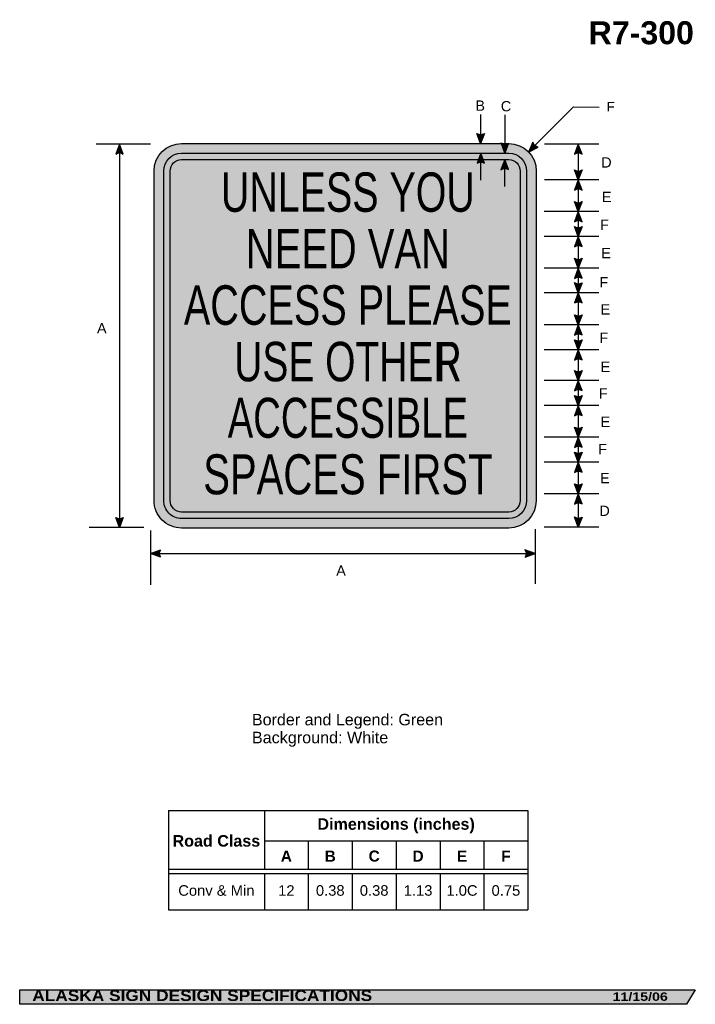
# Model space of a CAD drawing. Header units: feet. Extents: x 0.6 to 7.7, y 0 to 10.3.
import ezdxf
from ezdxf.enums import TextEntityAlignment as Align

# ---------------------------------------------------------------- set-up
doc = ezdxf.new("R2010")
doc.units = ezdxf.units.FT
doc.header["$MEASUREMENT"] = 0
doc.layers.add('Sign', color=7, linetype='Continuous')
doc.styles.add('ARIAL', font='arial.ttf')
doc.styles.add('ARIAL B', font='arialbd.ttf')
doc.styles.add('ARIAL BLACK BI', font='ariblk.ttf')
doc.styles.add('HGCPIXYMBOLS', font='txt')

# ---------------------------------------------------------------- blocks, each defined once
blk = doc.blocks.new('*T2')
at = {"color": 0, "linetype": 'ByBlock', "lineweight": -2, "transparency": 16777216}
for p, q in [((0, 0), (3.744399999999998, 0)), ((0, 0), (0, -1.033194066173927)), ((1, 0), (1, -0.6106940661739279)), ((3.744399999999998, 0), (3.744399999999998, -1.033194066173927)), ((1, -0.3165970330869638), (3.744399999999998, -0.3165970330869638)), ((1.457399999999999, -0.3165970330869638), (1.457399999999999, -0.6106940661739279)), ((1.914799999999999, -0.3165970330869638), (1.914799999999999, -0.6106940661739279)), ((2.372199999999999, -0.3165970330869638), (2.372199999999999, -0.6106940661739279)), ((2.829599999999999, -0.3165970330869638), (2.829599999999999, -0.6106940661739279)), ((3.286999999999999, -0.3165970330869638), (3.286999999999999, -0.6106940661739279)), ((0, -0.6106940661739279), (3.744399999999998, -0.6106940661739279)), ((0, -0.6556940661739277), (3.744399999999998, -0.6556940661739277)), ((1, -0.6556940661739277), (1, -1.033194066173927)), ((1.457399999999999, -0.6556940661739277), (1.457399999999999, -1.033194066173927)), ((1.914799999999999, -0.6556940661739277), (1.914799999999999, -1.033194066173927)), ((2.372199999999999, -0.6556940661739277), (2.372199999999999, -1.033194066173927)), ((2.829599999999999, -0.6556940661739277), (2.829599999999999, -1.033194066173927)), ((3.286999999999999, -0.6556940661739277), (3.286999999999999, -1.033194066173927)), ((0, -1.033194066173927), (3.744399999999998, -1.033194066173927))]:
    blk.add_line(p, q, dxfattribs=at)
at = {"color": 18, "transparency": 16777216, "attachment_point": 5}
for s, insert, char_height, width, style in [('Dimensions (inches)', (2.372199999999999, -0.158298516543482), 0.12, 2.624399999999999, 'ARIAL B'), ('Road Class', (0.5, -0.3165970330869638), 0.12, 0.88, 'ARIAL B'), ('A', (1.228699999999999, -0.4748955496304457), 0.115, 0.3374, 'ARIAL B'), ('B', (1.686099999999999, -0.4748955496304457), 0.115, 0.3374, 'ARIAL B'), ('C', (2.143499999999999, -0.4748955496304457), 0.115, 0.3374, 'ARIAL B'), ('D', (2.600899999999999, -0.4748955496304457), 0.115, 0.3374, 'ARIAL B'), ('E', (3.058299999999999, -0.4748955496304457), 0.115, 0.3374, 'ARIAL B'), ('F', (3.515699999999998, -0.4748955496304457), 0.115, 0.3374, 'ARIAL B'), ('Conv & Min', (0.5, -0.8331940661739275), 0.11, 0.88, 'ARIAL'), ('12', (1.228699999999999, -0.8331940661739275), 0.11, 0.3374, 'ARIAL'), ('0.38', (1.686099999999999, -0.8331940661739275), 0.11, 0.3374, 'ARIAL'), ('0.38', (2.143499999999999, -0.8331940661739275), 0.11, 0.3374, 'ARIAL'), ('1.13', (2.600899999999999, -0.8331940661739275), 0.11, 0.3374, 'ARIAL'), ('1.0C', (3.058299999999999, -0.8331940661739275), 0.11, 0.3374, 'ARIAL'), ('0.75', (3.515699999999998, -0.8331940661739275), 0.11, 0.3374, 'ARIAL')]:
    blk.add_mtext(s, dxfattribs=dict(at, insert=insert, char_height=char_height, width=width, style=style))

msp = doc.modelspace()

# ---------------------------------------------------------------- hatches: boundary and pattern name
h = msp.add_hatch(color=256)
h.dxf.hatch_style = 1
edge = h.paths.add_edge_path()
edge.add_line((5.457063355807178, 9.099193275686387), (5.417583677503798, 8.994434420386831))
edge.add_line((5.417583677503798, 8.994434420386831), (5.378376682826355, 9.100079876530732))
edge.add_arc((5.418372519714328, 9.157546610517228), 0.0700149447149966, 235.1627615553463, 303.5461345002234)
h = msp.add_hatch(color=256)
h.dxf.hatch_style = 1
edge = h.paths.add_edge_path()
edge.add_line((1.696022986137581, 8.884605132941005), (1.6565433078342, 8.989363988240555))
edge.add_line((1.6565433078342, 8.989363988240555), (1.617336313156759, 8.883718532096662))
edge.add_arc((1.657332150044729, 8.826251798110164), 0.070014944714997, 56.4538654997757, 124.83723844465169, ccw=False)
at = {"true_color": 0xffffff}
h = msp.add_hatch(color=7, dxfattribs=at)
h.dxf.hatch_style = 1
h.paths.add_polyline_path([(2.302715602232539, 8.99443521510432, 0.4142136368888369), (2.016222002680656, 8.707941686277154), (2.016221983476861, 5.275209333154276, 0.4147134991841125), (2.303052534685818, 4.988867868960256), (5.710084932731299, 4.988867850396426, 0.4149032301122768), (5.996589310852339, 5.276047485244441), (5.99658988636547, 8.707933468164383, 0.4150372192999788), (5.709282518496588, 8.994434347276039)])
h = msp.add_hatch(color=256)
h.dxf.hatch_style = 1
edge = h.paths.add_edge_path()
edge.add_line((5.709059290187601, 8.99916903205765), (5.669579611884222, 8.894410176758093))
edge.add_line((5.669579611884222, 8.894410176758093), (5.630372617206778, 9.000055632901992))
edge.add_arc((5.67036845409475, 9.05752236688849), 0.0700149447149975, 235.1627615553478, 303.5461345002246)
h = msp.add_hatch(color=256)
h.dxf.hatch_style = 1
edge = h.paths.add_edge_path()
edge.add_line((5.960475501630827, 9.009183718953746), (5.917132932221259, 8.905963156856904))
edge.add_line((5.917132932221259, 8.905963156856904), (6.018231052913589, 8.955735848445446))
edge.add_arc((6.02868862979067, 9.02496540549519), 0.0700149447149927, 193.0266678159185, 261.41004076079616, ccw=False)
h = msp.add_hatch(color=256)
h.dxf.hatch_style = 1
edge = h.paths.add_edge_path()
edge.add_line((6.474499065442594, 8.884605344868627), (6.435019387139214, 8.98936420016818))
edge.add_line((6.435019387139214, 8.98936420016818), (6.395812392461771, 8.883718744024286))
edge.add_arc((6.435808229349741, 8.826252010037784), 0.070014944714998, 56.45386549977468, 124.83723844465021, ccw=False)
at = {"true_color": 0x00773b}
h = msp.add_hatch(color=116, dxfattribs=at)
h.dxf.hatch_style = 1
h.paths.add_polyline_path([(2.116246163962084, 5.275209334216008, 0.4148333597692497), (2.302958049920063, 5.088892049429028), (5.710084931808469, 5.088892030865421, 0.4150684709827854), (5.896565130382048, 5.275917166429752), (5.896565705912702, 8.707933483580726, 0.4152345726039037), (5.709438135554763, 8.894410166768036), (2.302719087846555, 8.894411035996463, 0.4142136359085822), (2.116246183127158, 8.707938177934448)])
at = {"true_color": 0xffffff}
h = msp.add_hatch(color=7, dxfattribs=at)
h.dxf.hatch_style = 1
h.paths.add_polyline_path([(2.183371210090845, 5.275209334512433, 0.4149885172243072), (2.302879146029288, 5.156017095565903), (5.710084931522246, 5.156017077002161, 0.4152822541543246), (5.829440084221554, 5.275808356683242), (5.829440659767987, 8.707933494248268, 0.4154899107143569), (5.709568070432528, 8.827285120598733), (2.302722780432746, 8.827285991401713, 0.4142136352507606), (2.183371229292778, 8.70793447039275)])
h = msp.add_hatch(color=256)
h.dxf.hatch_style = 1
edge = h.paths.add_edge_path()
edge.add_line((5.459426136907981, 8.789651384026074), (5.419946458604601, 8.89441023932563))
edge.add_line((5.419946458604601, 8.89441023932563), (5.380739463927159, 8.788764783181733))
edge.add_arc((5.420735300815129, 8.731298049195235), 0.070014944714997, 56.45386549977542, 124.83723844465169, ccw=False)
h = msp.add_hatch(color=256)
h.dxf.hatch_style = 1
edge = h.paths.add_edge_path()
edge.add_line((5.708271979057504, 8.72252627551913), (5.668792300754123, 8.82728513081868))
edge.add_line((5.668792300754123, 8.82728513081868), (5.629585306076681, 8.721639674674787))
edge.add_arc((5.669581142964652, 8.664172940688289), 0.070014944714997, 56.45386549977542, 124.83723844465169, ccw=False)
h = msp.add_hatch(color=256)
h.dxf.hatch_style = 1
edge = h.paths.add_edge_path()
edge.add_line((6.474499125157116, 8.719279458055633), (6.435019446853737, 8.614520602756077))
edge.add_line((6.435019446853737, 8.614520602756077), (6.395812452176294, 8.720166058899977))
edge.add_arc((6.435808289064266, 8.777632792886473), 0.0700149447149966, 235.1627615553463, 303.5461345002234)
h = msp.add_hatch(color=256)
h.dxf.hatch_style = 1
edge = h.paths.add_edge_path()
edge.add_line((6.47449912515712, 8.509761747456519), (6.43501944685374, 8.614520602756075))
edge.add_line((6.43501944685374, 8.614520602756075), (6.395812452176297, 8.508875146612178))
edge.add_arc((6.435808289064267, 8.45140841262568), 0.0700149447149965, 56.45386549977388, 124.83723844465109, ccw=False)
h = msp.add_hatch(color=256)
h.dxf.hatch_style = 1
edge = h.paths.add_edge_path()
edge.add_line((6.47449917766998, 8.389642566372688), (6.435019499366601, 8.284883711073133))
edge.add_line((6.435019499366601, 8.284883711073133), (6.395812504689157, 8.390529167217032))
edge.add_arc((6.435808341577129, 8.447995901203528), 0.0700149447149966, 235.1627615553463, 303.546134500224)
h = msp.add_hatch(color=256)
h.dxf.hatch_style = 1
edge = h.paths.add_edge_path()
edge.add_line((6.474499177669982, 8.180124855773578), (6.435019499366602, 8.284883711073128))
edge.add_line((6.435019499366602, 8.284883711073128), (6.39581250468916, 8.179238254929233))
edge.add_arc((6.435808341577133, 8.121771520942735), 0.070014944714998, 56.453865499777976, 124.8372384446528, ccw=False)
h = msp.add_hatch(color=256)
h.dxf.hatch_style = 1
edge = h.paths.add_edge_path()
edge.add_line((6.474499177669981, 8.129642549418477), (6.435019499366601, 8.024883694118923))
edge.add_line((6.435019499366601, 8.024883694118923), (6.395812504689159, 8.13052915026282))
edge.add_arc((6.435808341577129, 8.187995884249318), 0.070014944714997, 235.1627615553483, 303.5461345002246)
h = msp.add_hatch(color=256)
h.dxf.hatch_style = 1
edge = h.paths.add_edge_path()
edge.add_line((6.474499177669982, 7.920124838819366), (6.435019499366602, 8.024883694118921))
edge.add_line((6.435019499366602, 8.024883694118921), (6.39581250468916, 7.919238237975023))
edge.add_arc((6.435808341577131, 7.861771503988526), 0.0700149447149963, 56.45386549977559, 124.83723844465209, ccw=False)
h = msp.add_hatch(color=256)
h.dxf.hatch_style = 1
edge = h.paths.add_edge_path()
edge.add_line((6.474499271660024, 7.799642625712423), (6.435019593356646, 7.694883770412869))
edge.add_line((6.435019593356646, 7.694883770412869), (6.395812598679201, 7.800529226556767))
edge.add_arc((6.435808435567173, 7.857995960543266), 0.0700149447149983, 235.1627615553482, 303.5461345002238)
h = msp.add_hatch(color=256)
h.dxf.hatch_style = 1
edge = h.paths.add_edge_path()
edge.add_line((6.474499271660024, 7.590124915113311), (6.435019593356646, 7.694883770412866))
edge.add_line((6.435019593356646, 7.694883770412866), (6.395812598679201, 7.589238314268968))
edge.add_arc((6.435808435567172, 7.53177158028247), 0.0700149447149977, 56.45386549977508, 124.8372384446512, ccw=False)
h = msp.add_hatch(color=256)
h.dxf.hatch_style = 1
edge = h.paths.add_edge_path()
edge.add_line((6.474499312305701, 7.544499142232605), (6.435019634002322, 7.439740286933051))
edge.add_line((6.435019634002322, 7.439740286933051), (6.395812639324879, 7.545385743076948))
edge.add_arc((6.435808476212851, 7.602852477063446), 0.0700149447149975, 235.1627615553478, 303.5461345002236)
h = msp.add_hatch(color=256)
h.dxf.hatch_style = 1
edge = h.paths.add_edge_path()
edge.add_line((6.474499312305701, 7.334981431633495), (6.435019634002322, 7.439740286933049))
edge.add_line((6.435019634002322, 7.439740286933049), (6.395812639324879, 7.334094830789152))
edge.add_arc((6.43580847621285, 7.276628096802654), 0.070014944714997, 56.45386549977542, 124.83723844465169, ccw=False)
h = msp.add_hatch(color=256)
h.dxf.hatch_style = 1
edge = h.paths.add_edge_path()
edge.add_line((6.47449936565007, 7.209642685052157), (6.435019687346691, 7.104883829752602))
edge.add_line((6.435019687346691, 7.104883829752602), (6.395812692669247, 7.210529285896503))
edge.add_arc((6.43580852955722, 7.267996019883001), 0.070014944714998, 235.1627615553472, 303.5461345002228)
h = msp.add_hatch(color=256)
h.dxf.hatch_style = 1
edge = h.paths.add_edge_path()
edge.add_line((6.47449936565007, 7.000124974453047), (6.435019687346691, 7.104883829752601))
edge.add_line((6.435019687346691, 7.104883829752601), (6.395812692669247, 6.999238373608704))
edge.add_arc((6.435808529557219, 6.941771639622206), 0.0700149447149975, 56.453865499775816, 124.8372384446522, ccw=False)
h = msp.add_hatch(color=256)
h.dxf.hatch_style = 1
edge = h.paths.add_edge_path()
edge.add_line((6.474499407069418, 6.949642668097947), (6.435019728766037, 6.844883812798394))
edge.add_line((6.435019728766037, 6.844883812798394), (6.395812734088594, 6.950529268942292))
edge.add_arc((6.435808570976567, 7.00799600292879), 0.0700149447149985, 235.1627615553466, 303.5461345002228)
h = msp.add_hatch(color=256)
h.dxf.hatch_style = 1
edge = h.paths.add_edge_path()
edge.add_line((6.474499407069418, 6.740124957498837), (6.435019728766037, 6.844883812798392))
edge.add_line((6.435019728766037, 6.844883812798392), (6.395812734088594, 6.739238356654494))
edge.add_arc((6.435808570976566, 6.681771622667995), 0.0700149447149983, 56.45386549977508, 124.8372384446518, ccw=False)
h = msp.add_hatch(color=256)
h.dxf.hatch_style = 1
edge = h.paths.add_edge_path()
edge.add_line((6.474499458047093, 6.629642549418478), (6.435019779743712, 6.524883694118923))
edge.add_line((6.435019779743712, 6.524883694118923), (6.39581278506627, 6.63052915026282))
edge.add_arc((6.435808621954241, 6.687995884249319), 0.0700149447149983, 235.1627615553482, 303.5461345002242)
h = msp.add_hatch(color=256)
h.dxf.hatch_style = 1
edge = h.paths.add_edge_path()
edge.add_line((6.474499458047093, 6.420124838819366), (6.435019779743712, 6.52488369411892))
edge.add_line((6.435019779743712, 6.52488369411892), (6.39581278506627, 6.419238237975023))
edge.add_arc((6.435808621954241, 6.361771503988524), 0.0700149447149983, 56.453865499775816, 124.8372384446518, ccw=False)
h = msp.add_hatch(color=256)
h.dxf.hatch_style = 1
edge = h.paths.add_edge_path()
edge.add_line((6.474592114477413, 6.369642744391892), (6.435112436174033, 6.264883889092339))
edge.add_line((6.435112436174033, 6.264883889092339), (6.395905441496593, 6.370529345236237))
edge.add_arc((6.435901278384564, 6.427996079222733), 0.0700149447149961, 235.1627615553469, 303.5461345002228)
h = msp.add_hatch(color=256)
h.dxf.hatch_style = 1
edge = h.paths.add_edge_path()
edge.add_line((6.474592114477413, 6.160125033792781), (6.435112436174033, 6.264883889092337))
edge.add_line((6.435112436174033, 6.264883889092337), (6.395905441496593, 6.159238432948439))
edge.add_arc((6.435901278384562, 6.101771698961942), 0.0700149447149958, 56.45386549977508, 124.83723844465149, ccw=False)
h = msp.add_hatch(color=256)
h.dxf.hatch_style = 1
edge = h.paths.add_edge_path()
edge.add_line((6.474499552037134, 6.039642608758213), (6.435019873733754, 5.93488375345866))
edge.add_line((6.435019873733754, 5.93488375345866), (6.395812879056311, 6.040529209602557))
edge.add_arc((6.435808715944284, 6.097995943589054), 0.0700149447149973, 235.1627615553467, 303.546134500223)
h = msp.add_hatch(color=256)
h.dxf.hatch_style = 1
edge = h.paths.add_edge_path()
edge.add_line((6.474499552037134, 5.830124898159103), (6.435019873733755, 5.934883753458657))
edge.add_line((6.435019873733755, 5.934883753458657), (6.395812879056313, 5.829238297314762))
edge.add_arc((6.435808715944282, 5.771771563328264), 0.070014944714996, 56.45386549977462, 124.8372384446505, ccw=False)
h = msp.add_hatch(color=256)
h.dxf.hatch_style = 1
edge = h.paths.add_edge_path()
edge.add_line((6.474499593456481, 5.779642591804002), (6.435019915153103, 5.674883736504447))
edge.add_line((6.435019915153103, 5.674883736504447), (6.395812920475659, 5.780529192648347))
edge.add_arc((6.435808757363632, 5.837995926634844), 0.0700149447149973, 235.1627615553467, 303.5461345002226)
h = msp.add_hatch(color=256)
h.dxf.hatch_style = 1
edge = h.paths.add_edge_path()
edge.add_line((6.474499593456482, 5.570124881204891), (6.435019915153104, 5.674883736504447))
edge.add_line((6.435019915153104, 5.674883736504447), (6.39581292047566, 5.569238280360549))
edge.add_arc((6.435808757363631, 5.511771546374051), 0.070014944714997, 56.45386549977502, 124.83723844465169, ccw=False)
h = msp.add_hatch(color=256)
h.dxf.hatch_style = 1
edge = h.paths.add_edge_path()
edge.add_line((6.474499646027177, 5.449642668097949), (6.435019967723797, 5.344883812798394))
edge.add_line((6.435019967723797, 5.344883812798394), (6.395812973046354, 5.450529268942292))
edge.add_arc((6.435808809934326, 5.507996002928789), 0.0700149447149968, 235.1627615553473, 303.546134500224)
h = msp.add_hatch(color=256)
h.dxf.hatch_style = 1
edge = h.paths.add_edge_path()
edge.add_line((6.474499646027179, 5.240124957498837), (6.4350199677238, 5.344883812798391))
edge.add_line((6.4350199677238, 5.344883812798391), (6.395812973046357, 5.239238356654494))
edge.add_arc((6.435808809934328, 5.181771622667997), 0.0700149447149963, 56.45386549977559, 124.83723844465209, ccw=False)
h = msp.add_hatch(color=256)
h.dxf.hatch_style = 1
edge = h.paths.add_edge_path()
edge.add_line((1.696022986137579, 5.099341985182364), (1.6565433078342, 4.994583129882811))
edge.add_line((1.6565433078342, 4.994583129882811), (1.617336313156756, 5.100228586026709))
edge.add_arc((1.657332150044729, 5.157695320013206), 0.0700149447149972, 235.1627615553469, 303.546134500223)
h = msp.add_hatch(color=256)
h.dxf.hatch_style = 1
edge = h.paths.add_edge_path()
edge.add_line((6.474499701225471, 5.103148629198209), (6.43502002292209, 4.998389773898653))
edge.add_line((6.43502002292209, 4.998389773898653), (6.395813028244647, 5.104035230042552))
edge.add_arc((6.435808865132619, 5.16150196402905), 0.0700149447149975, 235.1627615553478, 303.5461345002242)
h = msp.add_hatch(color=256)
h.dxf.hatch_style = 1
edge = h.paths.add_edge_path()
edge.add_line((2.082557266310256, 4.684103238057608), (1.977837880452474, 4.723687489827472))
edge.add_line((1.977837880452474, 4.723687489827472), (2.083522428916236, 4.762788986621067))
edge.add_arc((2.140949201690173, 4.72273579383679), 0.070014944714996, 145.1055563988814, 213.4889293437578)
h = msp.add_hatch(color=256)
h.dxf.hatch_style = 1
edge = h.paths.add_edge_path()
edge.add_line((5.87985524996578, 4.684103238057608), (5.984574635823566, 4.723687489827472))
edge.add_line((5.984574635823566, 4.723687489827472), (5.8788900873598, 4.762788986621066))
edge.add_arc((5.821463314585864, 4.722735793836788), 0.0700149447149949, -33.488929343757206, 34.89444360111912, ccw=False)
at = {"layer": 'Sign', "true_color": 0xffffff}
msp.add_hatch(color=7, dxfattribs=at).paths.add_polyline_path([(5.419946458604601, 8.89441023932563), (5.44524336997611, 8.827285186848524), (5.395035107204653, 8.827285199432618)])
at = {"layer": 'Sign', "true_color": 0x1f1a17}
msp.add_hatch(color=250, dxfattribs=at).paths.add_polyline_path([(0.6166144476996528, 0.1778113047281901), (7.65349621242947, 0.1778113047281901), (7.562505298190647, 0.0278595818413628), (0.616847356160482, 0.0278595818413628)], flags=0)

# ---------------------------------------------------------------- linework, layer by layer
for p, q in [((2.165138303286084, 2.046182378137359), (5.909538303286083, 2.046182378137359)), ((2.165138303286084, 1.435488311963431), (5.909538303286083, 1.435488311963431)), ((2.165138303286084, 1.390488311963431), (5.909538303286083, 1.390488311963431))]:
    msp.add_line(p, q)
for points in [[(5.457063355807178, 9.099193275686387), (5.417583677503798, 8.994434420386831), (5.378376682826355, 9.100079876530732, 0.307560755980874), (5.457063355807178, 9.099193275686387, 4.141293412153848)], [(1.696022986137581, 8.884605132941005), (1.6565433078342, 8.989363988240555), (1.617336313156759, 8.883718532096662, -0.307560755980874), (1.696022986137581, 8.884605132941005, -4.141293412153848)], [(5.709059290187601, 8.99916903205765), (5.669579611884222, 8.894410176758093), (5.630372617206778, 9.000055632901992, 0.307560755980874), (5.709059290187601, 8.99916903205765, 4.141293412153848)], [(5.960475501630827, 9.009183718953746), (5.917132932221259, 8.905963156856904), (6.018231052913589, 8.955735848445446, -0.307560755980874), (5.960475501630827, 9.009183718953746, -4.141293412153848)], [(6.474499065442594, 8.884605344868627), (6.435019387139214, 8.98936420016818), (6.395812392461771, 8.883718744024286, -0.307560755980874), (6.474499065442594, 8.884605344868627, -4.141293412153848)], [(5.459426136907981, 8.789651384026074), (5.419946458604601, 8.89441023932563), (5.380739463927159, 8.788764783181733, -0.307560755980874), (5.459426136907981, 8.789651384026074, -4.141293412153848)], [(5.708271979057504, 8.72252627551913), (5.668792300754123, 8.82728513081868), (5.629585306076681, 8.721639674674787, -0.307560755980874), (5.708271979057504, 8.72252627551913, -4.141293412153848)], [(6.474499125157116, 8.719279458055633), (6.435019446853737, 8.614520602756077), (6.395812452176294, 8.720166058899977, 0.307560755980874), (6.474499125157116, 8.719279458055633, 4.141293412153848)], [(6.47449912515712, 8.509761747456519), (6.43501944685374, 8.614520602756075), (6.395812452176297, 8.508875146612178, -0.307560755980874), (6.47449912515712, 8.509761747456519, -4.141293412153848)], [(6.47449917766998, 8.389642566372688), (6.435019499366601, 8.284883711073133), (6.395812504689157, 8.390529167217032, 0.307560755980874), (6.47449917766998, 8.389642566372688, 4.141293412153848)], [(6.474499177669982, 8.180124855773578), (6.435019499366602, 8.284883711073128), (6.39581250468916, 8.179238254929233, -0.307560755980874), (6.474499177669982, 8.180124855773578, -4.141293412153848)], [(6.474499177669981, 8.129642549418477), (6.435019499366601, 8.024883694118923), (6.395812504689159, 8.13052915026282, 0.307560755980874), (6.474499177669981, 8.129642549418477, 4.141293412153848)], [(6.474499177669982, 7.920124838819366), (6.435019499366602, 8.024883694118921), (6.39581250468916, 7.919238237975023, -0.307560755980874), (6.474499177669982, 7.920124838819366, -4.141293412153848)], [(6.474499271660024, 7.799642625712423), (6.435019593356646, 7.694883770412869), (6.395812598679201, 7.800529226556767, 0.307560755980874), (6.474499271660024, 7.799642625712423, 4.141293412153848)], [(6.474499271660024, 7.590124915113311), (6.435019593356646, 7.694883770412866), (6.395812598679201, 7.589238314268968, -0.307560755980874), (6.474499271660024, 7.590124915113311, -4.141293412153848)], [(6.474499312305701, 7.544499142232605), (6.435019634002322, 7.439740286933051), (6.395812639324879, 7.545385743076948, 0.307560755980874), (6.474499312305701, 7.544499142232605, 4.141293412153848)], [(6.474499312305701, 7.334981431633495), (6.435019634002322, 7.439740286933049), (6.395812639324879, 7.334094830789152, -0.307560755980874), (6.474499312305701, 7.334981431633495, -4.141293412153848)], [(6.47449936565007, 7.209642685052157), (6.435019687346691, 7.104883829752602), (6.395812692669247, 7.210529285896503, 0.307560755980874), (6.47449936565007, 7.209642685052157, 4.141293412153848)], [(6.47449936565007, 7.000124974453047), (6.435019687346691, 7.104883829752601), (6.395812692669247, 6.999238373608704, -0.307560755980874), (6.47449936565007, 7.000124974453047, -4.141293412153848)], [(6.474499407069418, 6.949642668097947), (6.435019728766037, 6.844883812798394), (6.395812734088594, 6.950529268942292, 0.307560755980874), (6.474499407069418, 6.949642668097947, 4.141293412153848)], [(6.474499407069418, 6.740124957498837), (6.435019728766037, 6.844883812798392), (6.395812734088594, 6.739238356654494, -0.307560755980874), (6.474499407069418, 6.740124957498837, -4.141293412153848)], [(6.474499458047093, 6.629642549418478), (6.435019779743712, 6.524883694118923), (6.39581278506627, 6.63052915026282, 0.307560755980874), (6.474499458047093, 6.629642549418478, 4.141293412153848)], [(6.474499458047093, 6.420124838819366), (6.435019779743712, 6.52488369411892), (6.39581278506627, 6.419238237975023, -0.307560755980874), (6.474499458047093, 6.420124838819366, -4.141293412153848)], [(6.474592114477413, 6.369642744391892), (6.435112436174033, 6.264883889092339), (6.395905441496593, 6.370529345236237, 0.307560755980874), (6.474592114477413, 6.369642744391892, 4.141293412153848)], [(6.474592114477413, 6.160125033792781), (6.435112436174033, 6.264883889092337), (6.395905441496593, 6.159238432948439, -0.307560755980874), (6.474592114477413, 6.160125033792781, -4.141293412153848)], [(6.474499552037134, 6.039642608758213), (6.435019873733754, 5.93488375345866), (6.395812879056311, 6.040529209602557, 0.307560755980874), (6.474499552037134, 6.039642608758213, 4.141293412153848)], [(6.474499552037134, 5.830124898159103), (6.435019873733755, 5.934883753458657), (6.395812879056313, 5.829238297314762, -0.307560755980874), (6.474499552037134, 5.830124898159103, -4.141293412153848)], [(6.474499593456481, 5.779642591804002), (6.435019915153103, 5.674883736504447), (6.395812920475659, 5.780529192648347, 0.307560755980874), (6.474499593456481, 5.779642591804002, 4.141293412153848)], [(6.474499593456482, 5.570124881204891), (6.435019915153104, 5.674883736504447), (6.39581292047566, 5.569238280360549, -0.307560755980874), (6.474499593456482, 5.570124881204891, -4.141293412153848)], [(6.474499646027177, 5.449642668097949), (6.435019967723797, 5.344883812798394), (6.395812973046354, 5.450529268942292, 0.307560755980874), (6.474499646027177, 5.449642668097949, 4.141293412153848)], [(6.474499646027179, 5.240124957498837), (6.4350199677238, 5.344883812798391), (6.395812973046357, 5.239238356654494, -0.307560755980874), (6.474499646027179, 5.240124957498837, -4.141293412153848)], [(1.696022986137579, 5.099341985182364), (1.6565433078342, 4.994583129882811), (1.617336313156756, 5.100228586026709, 0.307560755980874), (1.696022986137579, 5.099341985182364, 4.141293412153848)], [(6.474499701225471, 5.103148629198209), (6.43502002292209, 4.998389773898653), (6.395813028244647, 5.104035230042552, 0.307560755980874), (6.474499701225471, 5.103148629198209, 4.141293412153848)], [(2.082557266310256, 4.684103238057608), (1.977837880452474, 4.723687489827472), (2.083522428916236, 4.762788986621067, 0.307560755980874), (2.082557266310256, 4.684103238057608, 4.141293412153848)], [(5.87985524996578, 4.684103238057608), (5.984574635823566, 4.723687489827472), (5.8788900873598, 4.762788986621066, -0.307560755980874), (5.87985524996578, 4.684103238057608, -4.141293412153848)]]:
    msp.add_lwpolyline(points, format="xyb")
at = {"color": 18, "true_color": 0x000000}
msp.add_lwpolyline([(2.302625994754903, 8.994435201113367), (5.710893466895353, 8.994434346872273, -0.4132604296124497), (5.996589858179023, 8.708060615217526), (5.996589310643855, 5.274698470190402, -0.4133887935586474), (5.710217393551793, 4.988867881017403), (2.303052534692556, 4.988867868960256, -0.4148539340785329), (2.01622201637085, 5.275346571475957), (2.016222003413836, 8.70792128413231, -0.4141428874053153)], format="xyb", close=True, dxfattribs=at)
at = {"color": 116, "true_color": 0x00773b}
msp.add_lwpolyline([(2.302643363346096, 8.894411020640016), (5.710737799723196, 8.89441016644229, -0.4130633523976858), (5.89656568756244, 8.708016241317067), (5.89656513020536, 5.274828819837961, -0.4132237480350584), (5.710171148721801, 5.088892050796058), (2.302958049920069, 5.088892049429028, -0.4149738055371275), (2.116246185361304, 5.275298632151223), (2.116246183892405, 8.707921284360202, -0.4141212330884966)], format="xyb", close=True, dxfattribs=at)
at = {"color": 7, "true_color": 0xffffff}
msp.add_lwpolyline([(2.302659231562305, 8.827285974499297), (5.710607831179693, 8.827285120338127, -0.4128084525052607), (5.829440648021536, 8.707986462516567), (5.829440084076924, 5.274937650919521, -0.4130102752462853), (5.710140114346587, 5.156017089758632), (2.302879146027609, 5.156017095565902, -0.4151289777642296), (2.183371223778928, 5.275266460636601), (2.183371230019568, 8.70792128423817, -0.4140900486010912)], format="xyb", close=True, dxfattribs=at)
at = {"layer": 'Sign', "color": 18, "lineweight": -3, "true_color": 0x000000}
for p, q in [((5.417583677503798, 9.297414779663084), (5.417583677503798, 9.020219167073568)), ((5.669579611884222, 9.294265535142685), (5.669579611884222, 8.94225819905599)), ((1.978482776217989, 8.98936398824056), (1.411491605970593, 8.98936398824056)), ((1.6565433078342, 8.98936398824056), (1.6565433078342, 4.994583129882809)), ((6.649858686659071, 8.989364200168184), (6.082867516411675, 8.989364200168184)), ((6.435019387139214, 8.989364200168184), (6.435020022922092, 4.998389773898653)), ((5.419946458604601, 8.614064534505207), (5.419946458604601, 8.89441023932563)), ((5.668792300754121, 8.546939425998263), (5.668792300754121, 8.827285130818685)), ((6.649859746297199, 8.614520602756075), (6.083798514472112, 8.614520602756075)), ((6.650000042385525, 8.284883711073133), (6.080000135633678, 8.284883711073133)), ((6.650000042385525, 8.024883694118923), (6.080000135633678, 8.024883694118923)), ((6.650000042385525, 7.694883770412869), (6.080000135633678, 7.694883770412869)), ((6.65000322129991, 7.439740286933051), (6.080003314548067, 7.439740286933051)), ((6.650000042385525, 7.104883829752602), (6.080000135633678, 7.104883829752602)), ((6.650000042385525, 6.844883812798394), (6.080000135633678, 6.844883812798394)), ((6.650000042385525, 6.524883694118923), (6.080000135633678, 6.524883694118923)), ((6.650000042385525, 6.264883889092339), (6.080000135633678, 6.264883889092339)), ((6.650000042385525, 5.93488375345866), (6.080000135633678, 5.93488375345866)), ((6.650000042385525, 5.674883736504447), (6.080000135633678, 5.674883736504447)), ((6.650000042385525, 5.344883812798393), (6.080000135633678, 5.344883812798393)), ((1.908539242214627, 4.994583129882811), (1.341548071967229, 4.994583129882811)), ((1.977837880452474, 4.963083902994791), (1.977837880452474, 4.396092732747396)), ((5.984574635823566, 4.975683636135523), (5.984574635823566, 4.408692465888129)), ((6.649999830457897, 4.998389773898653), (6.079999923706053, 4.998389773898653)), ((1.977837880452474, 4.723687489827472), (5.984574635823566, 4.723687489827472))]:
    msp.add_line(p, q, dxfattribs=at)
at = {"layer": 'Sign', "color": 250, "lineweight": -3, "true_color": 0x1e1916}
msp.add_lwpolyline([(5.96976717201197, 8.958597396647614), (6.386433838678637, 9.37526406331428), (6.651711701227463, 9.373875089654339)], dxfattribs=at)
at = {"layer": 'Sign', "color": 250, "lineweight": -3, "true_color": 0x1f1a17}
msp.add_lwpolyline([(0.6166144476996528, 0.1778113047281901), (7.65349621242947, 0.1778113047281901), (7.562505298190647, 0.0278595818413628), (0.616847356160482, 0.0278595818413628)], close=True, dxfattribs=at)

# ---------------------------------------------------------------- block references
msp.add_blockref('*T2', (2.165138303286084, 2.046182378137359))

# ---------------------------------------------------------------- texts
at = {"layer": 'Sign', "color": 250, "true_color": 0x1f1a17}
for s, height, style, p, p2 in [('R7-300', 0.239349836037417, 'ARIAL B', (6.542260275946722, 10.02877341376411), (7.638926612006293, 10.02877341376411)), ('Border and Legend: Green', 0.1197312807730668, 'ARIAL', (3.035572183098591, 2.933771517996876), (5.025594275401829, 2.933771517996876)), ('Background: White', 0.1203097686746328, 'ARIAL', (3.035572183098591, 2.747104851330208), (4.455572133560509, 2.747104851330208))]:
    msp.add_text(s, height=height, dxfattribs=dict(at, style=style)).set_placement(p, p2, align=Align.ALIGNED)
at = {"layer": 'Sign', "color": 18, "true_color": 0x000000}
for s, height, style, p, p2 in [('B', 0.1080113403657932, 'ARIAL', (5.362346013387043, 9.334979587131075), (5.462989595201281, 9.334979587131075)), ('C', 0.1071937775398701, 'ARIAL', (5.627831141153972, 9.32950973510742), (5.735975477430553, 9.32950973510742)), ('D', 0.1071937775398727, 'ARIAL', (6.673614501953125, 8.743618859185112), (6.781758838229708, 8.743618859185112)), ('E', 0.1080015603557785, 'ARIAL', (6.679914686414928, 8.384524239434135), (6.780549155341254, 8.384524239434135)), ('F', 0.1073686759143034, 'ARIAL', (6.661014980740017, 8.094728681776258), (6.752637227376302, 8.094728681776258)), ('E', 0.1080015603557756, 'ARIAL', (6.673614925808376, 7.7986331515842), (6.774249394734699, 7.7986331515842)), ('F', 0.1073686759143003, 'ARIAL', (6.654715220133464, 7.496234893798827), (6.746337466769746, 7.496234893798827)), ('E', 0.1080015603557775, 'ARIAL', (6.667315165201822, 7.212742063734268), (6.767949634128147, 7.212742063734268)), ('A', 0.1077648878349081, 'ARIAL', (1.421265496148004, 7.016107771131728), (1.521899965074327, 7.016107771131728)), ('F', 0.1073686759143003, 'ARIAL', (6.654715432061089, 6.916640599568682), (6.746337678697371, 6.916640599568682)), ('R', 0.4102404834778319, 'HGCPIXYMBOLS', (4.95567332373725, 6.517662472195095), (5.218073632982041, 6.517662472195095)), ('E', 0.1080015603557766, 'ARIAL', (6.667315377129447, 6.614251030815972), (6.76794984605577, 6.614251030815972)), ('F', 0.1073686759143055, 'ARIAL', (6.64841588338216, 6.337046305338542), (6.740038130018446, 6.337046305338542)), ('E', 0.1080015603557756, 'ARIAL', (6.667315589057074, 6.040959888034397), (6.767950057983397, 6.040959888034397)), ('F', 0.1073686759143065, 'ARIAL', (6.642116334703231, 5.757452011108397), (6.733738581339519, 5.757452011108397)), ('E', 0.1080015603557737, 'ARIAL', (6.661015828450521, 5.455068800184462), (6.761650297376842, 5.455068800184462)), ('D', 0.1071298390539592, 'ARIAL', (6.654716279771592, 5.114912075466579), (6.762796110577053, 5.114912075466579)), ('A', 0.1077637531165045, 'ARIAL', (3.913212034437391, 4.491582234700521), (4.013845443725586, 4.491582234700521))]:
    msp.add_text(s, height=height, dxfattribs=dict(at, style=style)).set_placement(p, p2, align=Align.ALIGNED)
at = {"layer": 'Sign', "color": 250, "true_color": 0x1e1916, "style": 'ARIAL'}
msp.add_text('F', height=0.0992827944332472, dxfattribs=at).set_placement((6.730408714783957, 9.328961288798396), (6.815130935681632, 9.328961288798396), align=Align.ALIGNED)
at = {"layer": 'Sign', "color": 116, "true_color": 0x00773b, "style": 'HGCPIXYMBOLS'}
for s, height, p, p2 in [('UNLESS YOU', 0.4098326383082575, (2.712106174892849, 8.28343751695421), (5.357157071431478, 8.28343751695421)), ('NEED VAN', 0.40914314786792, (2.971880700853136, 7.694845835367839), (5.097382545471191, 7.694845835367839)), ('ACCESS PLEASE', 0.4111084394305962, (2.326383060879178, 7.106254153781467), (5.742880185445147, 7.106254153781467)), ('USE OTHER', 0.4108238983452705, (2.851189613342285, 6.517662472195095), (5.218073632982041, 6.517662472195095)), ('ACCESSIBLE', 0.4164340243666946, (2.783055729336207, 5.929070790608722), (5.286207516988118, 5.929070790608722)), ('SPACES FIRST', 0.4162127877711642, (2.528538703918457, 5.340479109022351), (5.540724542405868, 5.340479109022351))]:
    msp.add_text(s, height=height, dxfattribs=at).set_placement(p, p2, align=Align.ALIGNED)
at = {"layer": 'Sign', "color": 7, "true_color": 0xffffff, "style": 'ARIAL BLACK BI'}
for s, height, p, p2 in [('ALASKA SIGN DESIGN SPECIFICATIONS', 0.1141959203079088, (0.7475537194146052, 0.06223021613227), (4.28809462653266, 0.06223021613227)), ('11/15/06', 0.0876065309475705, (6.792063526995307, 0.0638967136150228), (7.367063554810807, 0.0638967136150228))]:
    msp.add_text(s, height=height, dxfattribs=at).set_placement(p, p2, align=Align.ALIGNED)

doc.saveas('drawing.dxf')
